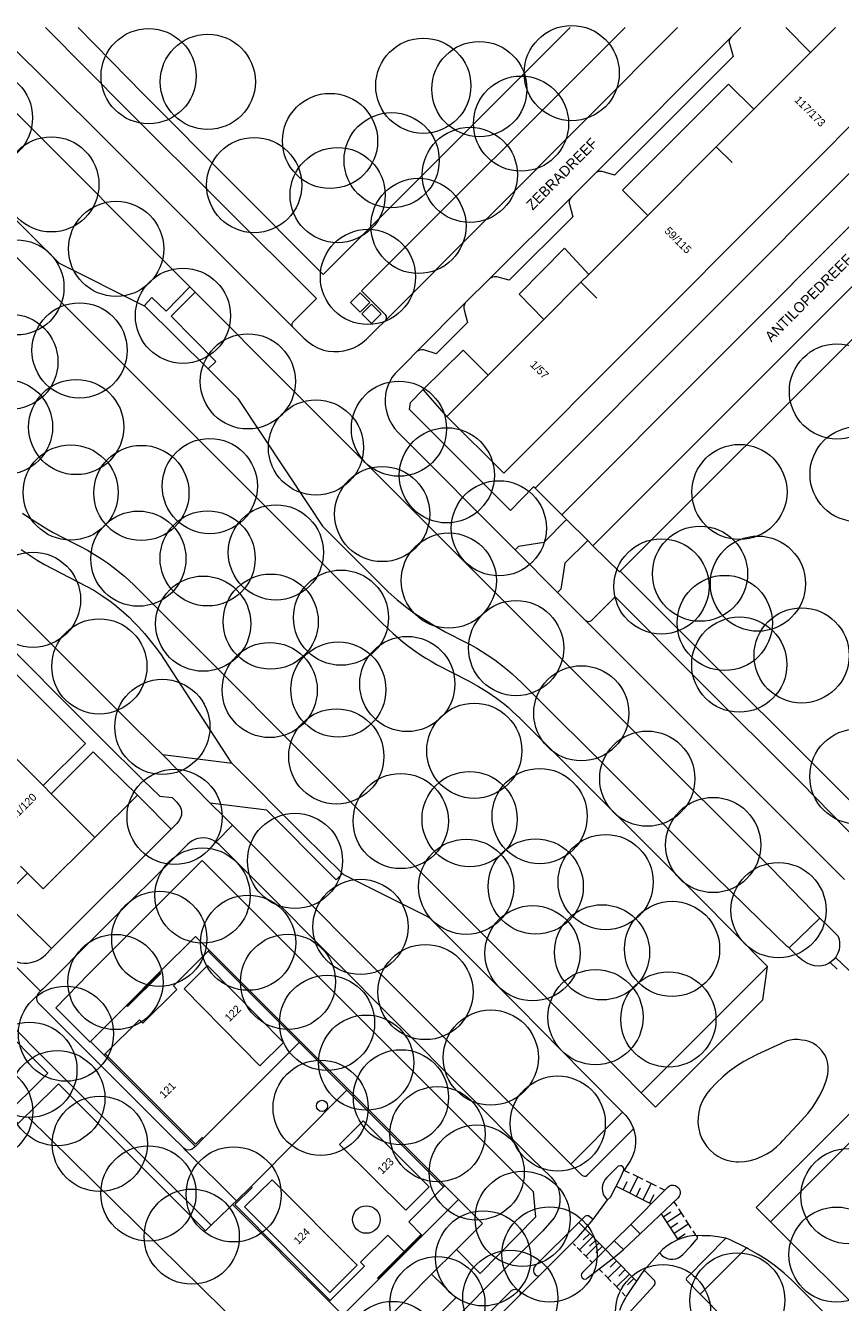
# Model space of a CAD drawing. Header units: metres. Extents: x 134994 to 136506, y 457393 to 459006.
# Tile 157 of 171: x 135737 to 135847, y 458829 to 459000. Entities that reach past the tile are written whole.
import ezdxf
from ezdxf.enums import TextEntityAlignment as Align

# ---------------------------------------------------------------- set-up
doc = ezdxf.new("R2010")
doc.units = ezdxf.units.M
for name, color, linetype, lineweight in [('B-WE-GR-BOOM-S', 250, 'Continuous', 13), ('B-WE-GW_TALUDLIJNEN', 251, 'Continuous', 5), ('B-WE-KG_BEBOUWING', 251, 'Continuous', 20), ('B-WE-KG_BEBOUWING TUSSENMUUR', 251, 'Continuous', 5), ('B-WE-KG_HUISNR', 251, 'Continuous', 5), ('B-WE-KG_ONDERGROND_REST', 251, 'Continuous', 5), ('B-WE-KG_STRAATNAAM', 251, 'Continuous', 5)]:
    doc.layers.add(name, color=color, linetype=linetype, lineweight=lineweight)
doc.styles.add('Styledgn000', font='dgn000.shx')

# ---------------------------------------------------------------- blocks, each defined once
blk = doc.blocks.new('SGR-BOOM_02')
blk.add_circle((0, 0), 6.4)

msp = doc.modelspace()

# ---------------------------------------------------------------- linework, layer by layer
at = {"layer": 'B-WE-GW_TALUDLIJNEN', "flags": 128}
msp.add_lwpolyline([(135752.49, 458896.78), (135746.73, 458891.12)], dxfattribs=at)
at = {"layer": 'B-WE-KG_BEBOUWING', "flags": 128}
for points in [[(135861.6, 459000), (135855.07, 458993.47), (135837.98, 458976.36), (135819.77, 458958.12), (135801.76, 458940.08), (135794.12, 458947.72), (135799.66, 458953.26), (135807.14, 458960.74), (135812.14, 458965.75), (135813.2, 458966.8), (135821.14, 458974.75), (135830.36, 458983.97), (135835.41, 458989.02), (135843.04, 458996.66), (135846.38, 459000)], [(135736.76, 458887.24), (135737.68, 458886.32), (135739.79, 458884.21), (135746.73, 458891.12), (135740.88, 458896.98), (135739.79, 458898.07), (135733.08, 458904.78)], [(135768.97, 458860.42), (135772.15, 458863.55), (135761.92, 458873.91), (135758.75, 458870.76), (135768.97, 458860.42)], [(135782.83, 458852.99), (135779.68, 458849.84), (135788.57, 458840.97), (135791.72, 458844.12), (135782.83, 458852.99)], [(135782.06, 458833.58), (135778.36, 458829.92), (135766.89, 458841.42), (135770.6, 458845.09), (135782.06, 458833.58)]]:
    msp.add_lwpolyline(points, dxfattribs=at)
for points in [[(135746.17, 458863.68), (135750.99, 458868.51), (135751.14, 458868.36), (135755.62, 458872.82), (135755.46, 458872.97), (135760.29, 458877.81), (135762.14, 458875.97), (135761.98, 458875.82), (135757.33, 458871.14), (135757.79, 458870.67), (135753.21, 458866.14), (135752.76, 458866.6), (135748.16, 458861.99), (135748.01, 458861.83)], [(135790.82, 458837.59), (135795.66, 458842.42), (135793.83, 458844.26), (135793.67, 458844.11), (135790.01, 458840.47), (135788.98, 458839.42), (135790.67, 458837.74)], [(135778.26, 458828.71), (135780.11, 458826.88), (135784.95, 458831.7), (135784.79, 458831.86), (135788.35, 458835.43), (135786.15, 458837.63), (135782.51, 458834.02), (135783.04, 458833.48), (135778.42, 458828.86)]]:
    msp.add_lwpolyline(points, close=True, dxfattribs=at)
at = {"layer": 'B-WE-KG_BEBOUWING TUSSENMUUR'}
for p, q in [((135830.36, 458983.98), (135832.48, 458981.86)), ((135812.16, 458965.73), (135814.28, 458963.61))]:
    msp.add_line(p, q, dxfattribs=at)
at = {"layer": 'B-WE-KG_ONDERGROND_REST'}
for p, q in [((135833.65, 459000), (135832.36, 458998.71)), ((135843.04, 458996.66), (135839.71, 459000)), ((135832.36, 458998.71), (135814.11, 458980.44)), ((135805.97, 458938.08), (135865.02, 458997.2)), ((135868.6, 458993.61), (135809.58, 458934.5)), ((135870.21, 458986.76), (135813.77, 458930.34)), ((135817.44, 458926.92), (135873.51, 458982.91)), ((135810.82, 458977.15), (135814.11, 458980.44)), ((135810.82, 458977.15), (135799.87, 458966.21)), ((135796.63, 458963.02), (135799.87, 458966.21)), ((135760.23, 458964.44), (135759.53, 458965.14)), ((135782.47, 458964.34), (135781.15, 458963.04)), ((135782.47, 458964.34), (135783.77, 458963.03)), ((135782.45, 458961.73), (135781.15, 458963.04)), ((135783.77, 458963.03), (135782.45, 458961.73)), ((135783.98, 458962.81), (135782.66, 458961.51)), ((135783.98, 458962.81), (135785.28, 458961.5)), ((135790.05, 458956.43), (135796.63, 458963.02)), ((135783.96, 458960.2), (135782.66, 458961.51)), ((135785.28, 458961.5), (135783.96, 458960.2)), ((135785.86, 458960.62), (135784.59, 458959.41)), ((135784.59, 458959.41), (135783.34, 458958.15)), ((135788.71, 458955.04), (135790.05, 458956.43)), ((135787.53, 458953.86), (135788.71, 458955.04)), ((135794.12, 458947.72), (135790.94, 458951.32)), ((135805.97, 458938.08), (135809.58, 458934.5)), ((135809.58, 458934.5), (135810.2, 458933.88)), ((135810.2, 458933.88), (135810.23, 458933.85)), ((135810.23, 458933.85), (135813.06, 458931.05)), ((135808.99, 458924.05), (135803.29, 458929.78)), ((135813.06, 458931.05), (135813.77, 458930.34)), ((135812.8, 458920.23), (135808.99, 458924.05)), ((135812.8, 458920.23), (135847.6, 458885.47)), ((135755.89, 458902.21), (135762.28, 458895.72)), ((135841.77, 458898.43), (135849.64, 458890.44)), ((135740.94, 458876.16), (135757.04, 458892.22)), ((135778.5, 458886.14), (135779.23, 458885.43)), ((135775.19, 458882.82), (135775.92, 458882.06)), ((135734.83, 458875.07), (135739.46, 458870.42)), ((135761.98, 458875.82), (135793.67, 458844.11)), ((135762.14, 458875.97), (135793.83, 458844.26)), ((135853.41, 458868.24), (135846.4, 458874.97)), ((135750.99, 458868.51), (135755.46, 458872.97)), ((135820.27, 458856.75), (135837.24, 458873.75)), ((135846.6, 458873.39), (135845.68, 458874.28)), ((135751.07, 458868.44), (135755.54, 458872.89)), ((135774.25, 458863.54), (135761.34, 458850.62)), ((135839.56, 458863.62), (135835.85, 458861.91)), ((135748.01, 458861.83), (135760.28, 458849.56)), ((135835.85, 458861.91), (135834.08, 458860.99)), ((135812.49, 458859.44), (135817.76, 458854.18)), ((135854.66, 458856.45), (135837.64, 458839.43)), ((135810.79, 458847.16), (135817.76, 458854.18)), ((135771.31, 458820.54), (135737.82, 458853.47)), ((135760.28, 458849.56), (135761.34, 458850.62)), ((135805.45, 458848.03), (135808.14, 458845.44)), ((135817.47, 458845.32), (135817.89, 458846.27)), ((135817.94, 458846.38), (135818.66, 458846.03)), ((135818.72, 458843.29), (135819.79, 458845.47)), ((135819.11, 458845.81), (135820.47, 458845.14)), ((135767.77, 458844.18), (135765.8, 458842.26)), ((135816.87, 458844.2), (135821.62, 458841.86)), ((135817.82, 458843.73), (135818.37, 458844.86)), ((135819.62, 458842.85), (135820.17, 458843.98)), ((135820.52, 458842.4), (135821.6, 458844.59)), ((135820.92, 458844.92), (135822.27, 458844.26)), ((135822.73, 458844.03), (135823.43, 458843.69)), ((135765.8, 458842.26), (135765.27, 458841.74)), ((135813.79, 458839.73), (135815.73, 458842.36)), ((135815.73, 458842.36), (135816.11, 458842.76)), ((135825.21, 458842.66), (135820.11, 458837.82)), ((135821.42, 458841.96), (135821.98, 458843.09)), ((135824.65, 458842.12), (135825.03, 458841.54)), ((135765.27, 458841.74), (135778.26, 458828.71)), ((135822.93, 458840.5), (135825.19, 458837.03)), ((135823.2, 458840.08), (135824.24, 458840.76)), ((135823.68, 458839.34), (135825.63, 458840.61)), ((135825.27, 458841.17), (135825.99, 458840.06)), ((135808.53, 458839.95), (135807.03, 458838.21)), ((135816.63, 458836.85), (135818.86, 458839.08)), ((135824.17, 458838.61), (135825.2, 458839.28)), ((135824.65, 458837.87), (135826.59, 458839.14)), ((135826.23, 458839.69), (135826.95, 458838.58)), ((135784.87, 458831.78), (135790.74, 458837.67)), ((135784.95, 458831.7), (135790.82, 458837.59)), ((135788.35, 458835.43), (135790.67, 458837.74)), ((135813.76, 458837.44), (135811.95, 458835.66)), ((135813.34, 458837.87), (135812.46, 458837.01)), ((135815.47, 458835.71), (135812.73, 458838.5)), ((135814.19, 458837.01), (135813.31, 458836.15)), ((135817.86, 458835.69), (135820.11, 458837.82)), ((135825.13, 458837.13), (135826.16, 458837.8)), ((135827.44, 458837.59), (135826.49, 458837.43)), ((135827.19, 458838.22), (135827.58, 458837.62)), ((135792.06, 458832.4), (135795.39, 458835.71)), ((135811.42, 458836.2), (135811.11, 458836.52)), ((135812.27, 458835.34), (135811.64, 458835.98)), ((135814.61, 458836.58), (135812.8, 458834.8)), ((135815.04, 458836.15), (135814.16, 458835.29)), ((135815.46, 458835.69), (135816.54, 458834.6)), ((135820.64, 458832.91), (135822.71, 458835.25)), ((135822.71, 458835.25), (135823.05, 458834.91)), ((135825.84, 458835.01), (135826.94, 458836.17)), ((135813.12, 458834.47), (135812.48, 458835.12)), ((135813.65, 458833.94), (135813.33, 458834.26)), ((135817.54, 458833.58), (135815.79, 458831.86)), ((135816.95, 458834.18), (135816.07, 458833.31)), ((135819.63, 458831.44), (135816.54, 458834.6)), ((135803.84, 458829.45), (135806.71, 458832.32)), ((135815.06, 458832.61), (135814.62, 458833.05)), ((135816.23, 458831.42), (135815.35, 458832.31)), ((135818.7, 458832.39), (135816.95, 458830.68)), ((135818.12, 458832.99), (135817.23, 458832.12)), ((135819.28, 458831.8), (135818.4, 458830.93)), ((135802.75, 458830.16), (135798.55, 458825.92)), ((135817.39, 458830.23), (135816.52, 458831.12)), ((135846.19, 458825.88), (135840.57, 458831.54)), ((135818.12, 458829.49), (135817.68, 458829.93))]:
    msp.add_line(p, q, dxfattribs=at)
at = {"layer": 'B-WE-KG_ONDERGROND_REST', "flags": 128}
for points in [[(135759.53, 458965.14), (135735.71, 458988.98), (135724.6, 459000)], [(135773.42, 458959.67), (135773.34, 458959.78), (135773.28, 458959.99), (135773.3, 458960.21), (135773.39, 458960.41), (135776.58, 458963.57), (135751.16, 458988.92), (135740.1, 459000)], [(135810.68, 459000), (135777.47, 458966.81), (135753.29, 458991.06), (135744.52, 459000)], [(135818.09, 459000), (135782.62, 458964.59), (135785.82, 458961.41), (135785.93, 458961.2), (135785.96, 458960.96), (135785.91, 458960.73), (135785.86, 458960.62)], [(135785.86, 458960.62), (135813.05, 458987.89), (135825.14, 459000)], [(135832.36, 458998.71), (135832.2, 458998.48), (135832.11, 458998.22), (135832.11, 458997.95), (135832.16, 458997.74), (135832.61, 458996.11), (135816.66, 458980.17), (135815, 458980.63), (135814.73, 458980.67), (135814.46, 458980.63), (135814.22, 458980.52), (135814.11, 458980.44)], [(135773.42, 458959.67), (135747.81, 458985.33), (135734.78, 458998.25)], [(135716.1, 458994.2), (135735.39, 458974.89), (135741.96, 458968.33), (135753.39, 458962.6)], [(135835.41, 458989.02), (135831.99, 458992.4), (135817.72, 458978.15), (135821.14, 458974.75)], [(135714, 458991.27), (135764.54, 458940.74), (135785.14, 458920.17), (135786.3, 458919.05), (135786.89, 458918.51), (135787.5, 458917.98), (135788.25, 458917.37), (135789.01, 458916.78), (135789.79, 458916.22), (135790.58, 458915.67), (135791.28, 458915.22), (135791.99, 458914.79), (135792.71, 458914.38), (135797.02, 458912.15), (135798.35, 458911.42), (135799.63, 458910.62), (135800.77, 458909.84), (135801.86, 458909.01), (135802.39, 458908.57), (135802.92, 458908.1), (135803.92, 458907.14), (135828.05, 458883.04)], [(135678.49, 458979.49), (135699.95, 458957.96), (135709.73, 458948.18), (135751.83, 458906.2), (135754.44, 458903.65)], [(135675.45, 458976.61), (135695.92, 458956), (135704.79, 458947.32), (135731.77, 458920.22), (135747.8, 458904.23), (135753.22, 458898.85)], [(135810.82, 458977.15), (135810.66, 458976.91), (135810.58, 458976.65), (135810.58, 458976.37), (135810.6, 458976.25), (135811.05, 458974.54), (135802.49, 458966.04), (135800.83, 458966.49), (135800.54, 458966.5), (135800.24, 458966.44), (135799.98, 458966.3), (135799.87, 458966.21)], [(135813.2, 458966.8), (135809.93, 458970.33), (135803.86, 458964.17), (135807.14, 458960.74)], [(135759.53, 458965.14), (135756.36, 458961.88), (135754.44, 458963.72), (135753.39, 458962.6)], [(135761.98, 458954.12), (135763.03, 458955.12), (135757.03, 458961.19), (135760.23, 458964.44)], [(135837.69, 458887), (135819.59, 458905.1), (135797.76, 458926.89), (135773.08, 458951.57), (135760.23, 458964.44)], [(135761.98, 458954.12), (135753.54, 458962.52), (135753.39, 458962.6)], [(135796.63, 458963.02), (135796.48, 458962.78), (135796.4, 458962.51), (135796.4, 458962.23), (135796.44, 458962.07), (135796.89, 458960.35), (135792.66, 458956.15), (135791.01, 458956.66), (135790.71, 458956.69), (135790.42, 458956.64), (135790.15, 458956.51), (135790.05, 458956.43)], [(135773.42, 458959.67), (135774.85, 458958.22), (135775.43, 458957.73), (135776.06, 458957.31), (135776.73, 458956.96), (135777.43, 458956.68), (135777.52, 458956.65), (135778.2, 458956.51), (135778.89, 458956.44), (135779.58, 458956.45), (135780.26, 458956.54), (135780.93, 458956.71), (135781.58, 458956.95), (135782.2, 458957.27), (135782.77, 458957.66), (135783.3, 458958.1), (135783.34, 458958.15)], [(135790.94, 458951.32), (135796.29, 458956.63), (135799.66, 458953.26)], [(135761.98, 458954.12), (135764.74, 458951.4), (135765.97, 458950.13), (135775.55, 458935.75), (135777.36, 458932.98), (135786.2, 458924.12), (135787.43, 458923.04), (135788.71, 458922.01), (135789.66, 458921.32), (135790.64, 458920.67), (135792.25, 458919.68), (135793.9, 458918.75), (135796.72, 458917.33), (135797.44, 458916.95), (135798.15, 458916.54), (135799.53, 458915.68), (135800.58, 458914.97), (135801.6, 458914.2), (135802.27, 458913.66), (135802.91, 458913.1), (135804.17, 458911.93), (135817.32, 458898.81), (135830.11, 458885.99)], [(135787.53, 458953.86), (135787.17, 458953.5), (135786.77, 458952.98), (135786.42, 458952.41), (135786.15, 458951.81), (135785.95, 458951.18), (135785.87, 458950.71), (135785.81, 458950.01), (135785.83, 458949.31), (135785.93, 458948.62), (135786.11, 458947.94), (135786.36, 458947.29), (135786.69, 458946.67), (135787.08, 458946.09), (135787.54, 458945.57), (135803.29, 458929.78)], [(135805.97, 458938.08), (135805.79, 458938.26), (135802.68, 458935.07), (135789.1, 458948.65), (135789.21, 458949.6), (135790.94, 458951.32)], [(135737.04, 458934.73), (135737.74, 458934.23), (135738.57, 458933.67), (135739.42, 458933.13), (135740.28, 458932.61), (135741.15, 458932.12), (135743.84, 458930.73), (135744.82, 458930.25), (135745.78, 458929.73), (135746.72, 458929.17), (135747.64, 458928.58), (135748.44, 458928.03), (135749.22, 458927.45), (135750.72, 458926.22), (135751.38, 458925.65), (135752.01, 458925.06), (135784.62, 458892.45), (135817.56, 458859.49)], [(135810.23, 458933.85), (135807.14, 458930.77), (135803.74, 458930.22), (135803.29, 458929.78)], [(135736.82, 458929.84), (135738.04, 458929), (135739, 458928.39), (135739.98, 458927.81), (135745.59, 458924.88), (135746.6, 458924.34), (135747.57, 458923.73), (135748.8, 458922.88), (135749.39, 458922.42), (135749.97, 458921.95), (135750.67, 458921.34), (135751.35, 458920.72), (135752.01, 458920.07), (135752.65, 458919.4), (135753.42, 458918.53), (135754.16, 458917.64), (135754.88, 458916.73), (135755.57, 458915.8), (135765.06, 458901.24), (135765.24, 458901.06)], [(135813.06, 458931.05), (135809.98, 458927.97), (135809.43, 458924.5), (135808.99, 458924.05)], [(135813.77, 458930.34), (135817.32, 458926.8), (135817.44, 458926.92)], [(135855.39, 458889.02), (135830.12, 458914.22), (135817.44, 458926.92)], [(135841.77, 458898.43), (135828.06, 458912.1), (135816.76, 458923.45), (135813.52, 458920.24), (135813.34, 458920.14), (135813.14, 458920.1), (135812.94, 458920.14), (135812.8, 458920.23)], [(135739.79, 458898.07), (135745.49, 458903.74), (135733.14, 458916.08), (135727.47, 458910.4)], [(135752.49, 458896.78), (135746.53, 458902.64), (135740.88, 458896.98)], [(135755.89, 458902.21), (135754.44, 458903.65)], [(135765.24, 458901.06), (135755.89, 458902.21)], [(135765.24, 458901.06), (135774.8, 458891.48), (135780.05, 458886.27)], [(135753.22, 458898.85), (135755.48, 458896.67), (135757.14, 458896.49), (135757.79, 458895.83), (135758.13, 458895.38), (135758.27, 458895.14), (135758.36, 458894.87), (135758.41, 458894.62), (135758.42, 458894.36), (135758.39, 458894.11), (135758.33, 458893.86), (135758.29, 458893.75), (135758.07, 458893.34), (135757.78, 458892.98), (135757.04, 458892.22)], [(135757.04, 458892.22), (135753.18, 458896.1), (135752.49, 458896.78)], [(135778.5, 458886.14), (135769.87, 458894.76), (135762.28, 458895.72)], [(135762.28, 458895.72), (135764.16, 458893.87), (135765.29, 458892.74)], [(135763.05, 458890.48), (135765.29, 458892.74)], [(135765.29, 458892.74), (135775.19, 458882.82)], [(135763.05, 458890.48), (135762.86, 458890.61), (135762.53, 458890.8), (135762.16, 458890.94), (135761.77, 458891.02), (135761.37, 458891.05), (135760.97, 458891.03), (135760.57, 458890.95), (135760.2, 458890.82), (135759.85, 458890.63), (135759.53, 458890.41), (135759.22, 458890.16), (135747.16, 458878.16), (135739.8, 458870.77), (135739.46, 458870.42)], [(135769.39, 458884.22), (135763.48, 458890.14), (135763.05, 458890.48)], [(135761.2, 458888.02), (135745.99, 458872.81), (135741.52, 458868.21), (135746.1, 458863.61), (135746.17, 458863.68)], [(135761.2, 458888.02), (135773.69, 458875.49), (135787.75, 458861.47), (135805.74, 458843.48), (135806.05, 458840.04), (135798.59, 458832.47), (135795.39, 458835.71)], [(135837.69, 458887), (135843.35, 458881.18), (135844.28, 458880.26)], [(135740.94, 458876.16), (135734.21, 458882.81), (135737.68, 458886.32)], [(135780.05, 458886.27), (135779.23, 458885.43)], [(135812.49, 458859.44), (135803.73, 458868.33), (135791.83, 458880.26), (135791.46, 458880.47), (135780.23, 458886.09), (135780.05, 458886.27)], [(135840.18, 458876.27), (135839.91, 458876.46), (135838.37, 458877.91), (135830.11, 458885.99)], [(135805.45, 458848.03), (135769.39, 458884.22)], [(135775.92, 458882.06), (135777, 458880.93)], [(135837.24, 458873.75), (135828.05, 458883.04)], [(135808.38, 458849.59), (135790.43, 458867.54), (135780.11, 458877.79), (135777, 458880.93)], [(135840.18, 458876.27), (135844.28, 458880.26)], [(135844.28, 458880.26), (135845.57, 458878.99), (135846.71, 458877.87)], [(135846.71, 458877.87), (135846.87, 458877.41), (135846.95, 458876.94), (135846.95, 458876.46), (135846.88, 458875.99), (135846.72, 458875.53), (135846.49, 458875.11)], [(135734.83, 458875.07), (135735.27, 458874.8), (135735.73, 458874.57), (135736.2, 458874.37), (135736.7, 458874.25), (135737.19, 458874.2), (135737.68, 458874.21), (135738.16, 458874.29), (135738.63, 458874.41), (135739.04, 458874.58), (135739.42, 458874.79), (135739.78, 458875.05), (135740.12, 458875.32), (135740.94, 458876.16)], [(135841.39, 458875.07), (135840.18, 458876.27)], [(135845.67, 458874.29), (135845.45, 458874.14), (135845.01, 458873.95), (135844.54, 458873.84), (135844.06, 458873.8), (135843.58, 458873.84), (135843.12, 458873.96), (135842.68, 458874.16), (135842.25, 458874.38), (135841.89, 458874.66), (135841.39, 458875.07)], [(135846.49, 458875.11), (135846.2, 458874.73), (135845.85, 458874.41), (135845.67, 458874.29)], [(135726.53, 458873.35), (135740.44, 458859.41), (135739.59, 458858.57), (135738.36, 458857.37), (135736.07, 458855.09), (135733.1, 458858.09), (135734.52, 458859.56), (135724.55, 458869.57), (135715.8, 458860.82), (135713.42, 458863.2)], [(135726.53, 458873.35), (135727.14, 458873.23), (135727.76, 458873.03), (135728.35, 458872.75), (135728.9, 458872.4), (135729.4, 458871.98), (135729.58, 458871.81), (135740.52, 458860.86), (135753.59, 458847.79), (135762.42, 458838.96)], [(135820.27, 458856.75), (135822.2, 458854.82), (135825.67, 458858.32), (135836.64, 458869.28), (135837.24, 458873.75)], [(135739.46, 458870.42), (135739.18, 458870.15), (135739.06, 458869.99), (135738.95, 458869.73), (135738.91, 458869.46), (135738.95, 458869.18), (135739.08, 458868.93), (135739.26, 458868.72), (135743.88, 458864.14), (135756.95, 458851.06), (135758.71, 458849.33)], [(135841.88, 458863.85), (135841.35, 458863.93), (135840.82, 458863.94), (135840.29, 458863.87), (135839.78, 458863.72), (135839.56, 458863.62)], [(135845.36, 458859.23), (135845.43, 458859.78), (135845.42, 458860.34), (135845.33, 458860.88), (135845.17, 458861.41), (135844.93, 458861.91), (135844.62, 458862.38), (135844.25, 458862.79), (135843.82, 458863.14), (135843.35, 458863.43), (135842.84, 458863.65), (135842.3, 458863.79), (135841.88, 458863.85)], [(135748.16, 458861.99), (135760.28, 458849.87), (135761.18, 458850.77), (135761.34, 458850.62)], [(135834.08, 458860.99), (135833.09, 458860.37), (135832.14, 458859.69), (135831.24, 458858.94), (135830.39, 458858.13), (135829.6, 458857.26), (135829.55, 458857.21)], [(135817.56, 458859.49), (135820.27, 458856.75)], [(135842.66, 458854), (135843.29, 458854.8), (135843.85, 458855.64), (135844.35, 458856.52), (135844.77, 458857.44), (135845.12, 458858.39), (135845.36, 458859.23)], [(135762.42, 458838.96), (135761.65, 458838.22), (135741.87, 458857.99), (135740.98, 458857.1), (135739.17, 458855.33), (135736.45, 458852.66), (135732.78, 458856.39), (135729.91, 458853.52), (135729.21, 458854.23), (135718.91, 458843.91), (135723.76, 458839.01), (135720.34, 458835.57)], [(135854.66, 458856.45), (135852.68, 458858.35), (135850.05, 458855.68), (135839.1, 458844.75), (135835.71, 458841.36), (135837.64, 458839.43)], [(135780.67, 458857.12), (135767.86, 458844.24), (135767.77, 458844.18)], [(135829.55, 458857.21), (135829.11, 458856.68), (135828.72, 458856.11), (135828.4, 458855.49), (135828.16, 458854.84), (135827.99, 458854.17), (135827.9, 458853.49), (135827.89, 458852.79), (135827.96, 458852.11), (135827.99, 458851.93)], [(135817.76, 458854.18), (135818.21, 458853.72), (135818.6, 458853.2), (135818.93, 458852.64), (135819.19, 458852.04), (135819.22, 458851.92)], [(135839.26, 458850.31), (135841.31, 458852.53), (135842.66, 458854)], [(135812.99, 458845.68), (135819.22, 458851.92)], [(135819.22, 458851.92), (135819.37, 458851.42), (135819.47, 458850.78), (135819.5, 458850.13), (135819.44, 458849.48), (135819.3, 458848.85), (135819.09, 458848.24), (135818.8, 458847.65), (135818.45, 458847.11), (135818.04, 458846.5), (135817.96, 458846.38)], [(135827.99, 458851.93), (135828.16, 458851.29), (135828.39, 458850.67), (135828.71, 458850.09), (135829.08, 458849.55), (135829.53, 458849.05), (135830.02, 458848.62), (135830.57, 458848.25), (135831.16, 458847.94), (135831.78, 458847.71), (135832.42, 458847.56), (135833.08, 458847.48), (135833.37, 458847.47)], [(135760.28, 458849.56), (135760.06, 458849.35), (135759.84, 458849.18), (135759.58, 458849.09), (135759.3, 458849.06), (135759.03, 458849.12), (135758.79, 458849.26), (135758.71, 458849.33)], [(135765.8, 458842.26), (135759.05, 458848.98), (135758.71, 458849.33)], [(135808.38, 458849.59), (135810.79, 458847.16)], [(135833.37, 458847.47), (135834.17, 458847.54), (135834.95, 458847.68), (135835.72, 458847.9), (135836.46, 458848.19), (135837.17, 458848.56), (135837.84, 458848.99), (135838.46, 458849.49), (135839.03, 458850.05), (135839.26, 458850.31)], [(135810.79, 458847.16), (135812.28, 458845.7)], [(135812.28, 458845.7), (135812.43, 458845.59), (135812.63, 458845.54), (135812.82, 458845.57), (135812.99, 458845.68), (135812.99, 458845.68)], [(135817.18, 458846.91), (135816.54, 458846.28), (135815.63, 458845.37)], [(135817.89, 458846.27), (135817.94, 458846.47), (135817.9, 458846.66), (135817.79, 458846.83), (135817.62, 458846.93), (135817.43, 458846.97), (135817.18, 458846.91)], [(135817.96, 458846.38), (135817.89, 458846.27)], [(135778.42, 458828.86), (135765.58, 458841.73), (135767.92, 458844.02), (135767.77, 458844.18)], [(135808.14, 458845.44), (135808.52, 458844.98), (135808.83, 458844.49), (135809.07, 458843.96), (135809.23, 458843.39), (135809.32, 458842.82), (135809.33, 458842.23), (135809.25, 458841.65), (135809.1, 458841.08), (135808.88, 458840.54), (135808.53, 458839.95)], [(135815.63, 458845.37), (135815.36, 458845.07), (135815.17, 458844.72), (135815.04, 458844.34), (135814.99, 458843.95), (135815.03, 458843.55), (135815.14, 458843.16), (135815.32, 458842.81), (135815.57, 458842.5), (135815.73, 458842.36)], [(135816.11, 458842.76), (135817.47, 458845.32)], [(135823.43, 458843.69), (135823.82, 458844.08)], [(135823.82, 458844.08), (135824.05, 458844.24), (135824.31, 458844.34), (135824.59, 458844.35), (135824.87, 458844.29), (135825.11, 458844.15), (135825.31, 458843.95), (135825.44, 458843.7), (135825.5, 458843.42), (135825.48, 458843.14), (135825.38, 458842.88), (135825.21, 458842.66)], [(135795.39, 458835.71), (135798.89, 458839.21), (135795.66, 458842.42)], [(135818.86, 458839.08), (135823.43, 458843.69)], [(135765.27, 458841.74), (135764.8, 458841.26), (135762.42, 458838.96)], [(135811.85, 458839.32), (135806.05, 458833.54)], [(135812.71, 458840.17), (135811.85, 458839.32)], [(135811.85, 458839.32), (135812.7, 458838.47)], [(135812.7, 458838.47), (135813.79, 458839.73)], [(135813.17, 458840.24), (135812.9, 458840.25), (135812.71, 458840.17)], [(135813.79, 458839.73), (135813.17, 458840.24)], [(135820.11, 458837.82), (135818.86, 458839.08)], [(135837.64, 458839.43), (135851.5, 458825.62)], [(135757.89, 458789.03), (135779.55, 458810.66), (135796.66, 458827.8), (135799.92, 458831.12), (135807.03, 458838.21)], [(135811, 458836.63), (135811.8, 458837.43), (135812.7, 458838.47)], [(135826.49, 458837.43), (135825.75, 458837.23), (135825.05, 458836.96), (135824.39, 458836.62), (135823.76, 458836.21), (135823.19, 458835.73), (135822.71, 458835.25)], [(135826.51, 458832.04), (135831.64, 458837.23)], [(135826.94, 458836.17), (135827.67, 458837.02)], [(135827.58, 458837.61), (135827.44, 458837.59)], [(135827.67, 458837.02), (135827.79, 458837.12), (135827.85, 458837.27), (135827.82, 458837.42), (135827.73, 458837.55), (135827.58, 458837.61)], [(135827.59, 458837.6), (135827.58, 458837.61)], [(135831.64, 458837.23), (135830.57, 458837.42), (135829.52, 458837.52), (135828.46, 458837.54), (135827.59, 458837.6)], [(135834.42, 458835.91), (135832.15, 458837.05), (135831.64, 458837.23)], [(135806.71, 458832.32), (135809.49, 458835.12), (135811, 458836.63)], [(135815.46, 458835.69), (135813.67, 458833.92)], [(135816.63, 458836.85), (135815.46, 458835.69)], [(135816.54, 458834.6), (135817.53, 458835.38)], [(135817.86, 458835.69), (135816.63, 458836.85)], [(135817.53, 458835.38), (135817.86, 458835.69), (135817.86, 458835.69)], [(135828.21, 458829.69), (135834.42, 458835.91)], [(135840.57, 458831.54), (135839.47, 458832.52), (135838.33, 458833.44), (135837.14, 458834.29), (135835.9, 458835.08), (135834.63, 458835.8), (135834.42, 458835.91)], [(135806.05, 458833.54), (135805.88, 458833.31), (135805.78, 458833.04), (135805.76, 458832.83)], [(135813.67, 458833.92), (135812.35, 458832.61)], [(135814.6, 458833.08), (135816.54, 458834.6)], [(135823.05, 458834.91), (135823.37, 458834.67), (135823.73, 458834.5), (135824.11, 458834.41), (135824.51, 458834.39), (135824.9, 458834.45), (135825.27, 458834.59), (135825.61, 458834.8), (135825.84, 458835.01)], [(135792.06, 458832.4), (135795.33, 458829.2), (135764.19, 458798.16), (135761.26, 458801.15)], [(135761.26, 458801.15), (135778.84, 458819.02), (135792.06, 458832.4)], [(135805.76, 458832.83), (135805.83, 458832.56), (135805.98, 458832.33), (135806.01, 458832.3)], [(135806.01, 458832.3), (135806.18, 458832.2), (135806.38, 458832.17), (135806.57, 458832.22), (135806.71, 458832.32)], [(135812.35, 458832.61), (135812.23, 458832.45), (135812.19, 458832.25), (135812.22, 458832.05), (135812.33, 458831.88), (135812.5, 458831.77), (135812.69, 458831.73), (135812.89, 458831.77), (135813.05, 458831.87)], [(135813.05, 458831.87), (135814.6, 458833.08)], [(135820.64, 458832.91), (135820.35, 458832.52), (135818.25, 458829.36)], [(135822.01, 458831.58), (135820.64, 458832.91)], [(135826.51, 458831.41), (135826.4, 458831.55), (135826.36, 458831.72), (135826.4, 458831.9), (135826.51, 458832.04)], [(135803.83, 458830.17), (135803.58, 458830.29), (135803.31, 458830.34), (135803.05, 458830.3), (135802.75, 458830.16)], [(135803.84, 458829.45), (135803.96, 458829.59), (135804.02, 458829.77), (135804, 458829.95), (135803.9, 458830.11), (135803.83, 458830.17)], [(135817.37, 458825.79), (135817.97, 458826.46), (135822.02, 458830.88)], [(135822.02, 458830.88), (135822.12, 458831.07), (135822.14, 458831.27), (135822.08, 458831.47), (135822.01, 458831.58)], [(135828.21, 458829.69), (135826.51, 458831.41)], [(135799.45, 458825.08), (135800.81, 458826.42), (135803.84, 458829.45)], [(135818.16, 458829.22), (135817.81, 458828.66), (135817.54, 458828.07), (135817.36, 458827.51)], [(135818.25, 458829.36), (135818.16, 458829.22)], [(135831.56, 458826.3), (135828.21, 458829.69)]]:
    msp.add_lwpolyline(points, dxfattribs=at)
at = {"layer": 'B-WE-KG_ONDERGROND_REST'}
for centre, radius in [((135777.32, 458855.01), 0.75), ((135783.28, 458839.73), 1.85)]:
    msp.add_circle(centre, radius, dxfattribs=at)

# ---------------------------------------------------------------- block references
at = {"layer": 'B-WE-GR-BOOM-S'}
for p in [(135810.91, 458993.88), (135753.99, 458993.47), (135761.95, 458992.71), (135790.94, 458992.18), (135798.48, 458991.73), (135731.97, 458987.88), (135804.09, 458987.09), (135778.4, 458984.76), (135786.68, 458982.17), (135797.21, 458980.2), (135740.9, 458978.92), (135768.19, 458978.82), (135779.42, 458977.48), (135790.29, 458973.34), (135749.62, 458970.25), (135783.49, 458966.48), (135736.2, 458965.07), (135758.61, 458961.25), (135744.69, 458956.59), (135735.39, 458955.07), (135767.34, 458952.43), (135846.59, 458951.08), (135734.67, 458946.3), (135744.24, 458946.29), (135787.66, 458946.07), (135776.5, 458943.54), (135794.11, 458939.8), (135849.37, 458939.95), (135743.5, 458937.49), (135753.02, 458937.43), (135762.22, 458938.35), (135833.48, 458937.56), (135785.41, 458934.59), (135801.11, 458932.68), (135752.61, 458928.59), (135761.93, 458928.63), (135771.11, 458929.43), (135794.37, 458925.65), (135828.17, 458926.57), (135835.96, 458925.23), (135822.98, 458924.86), (135738.44, 458923.07), (135761.33, 458919.85), (135770.41, 458920.13), (135779.87, 458920.66), (135831.5, 458919.95), (135803.43, 458916.57), (135841.84, 458915.58), (135747.36, 458914.1), (135833.45, 458914.35), (135788.79, 458911.74), (135770.28, 458910.93), (135779.51, 458910.99), (135812.2, 458907.8), (135755.84, 458905.97), (135797.8, 458902.76), (135779.24, 458902), (135849.34, 458899.3), (135821.07, 458899.01), (135757.48, 458893.87), (135787.91, 458893.31), (135797.17, 458893.57), (135806.59, 458893.98), (135829.94, 458890.09), (135773.68, 458887.95), (135796.71, 458884.47), (135806.07, 458884.51), (135815.47, 458885.1), (135761.24, 458883.3), (135838.73, 458881.33), (135782.49, 458879.08), (135755.42, 458877.48), (135767.38, 458876.95), (135805.64, 458875.54), (135814.99, 458875.66), (135824.41, 458876.12), (135749.53, 458871.67), (135772.74, 458871.69), (135791.23, 458870.32), (135814.11, 458866.94), (135823.92, 458866.63), (135777.99, 458866.17), (135742.87, 458864.72), (135800.02, 458861.51), (135737.95, 458859.87), (135783.26, 458860.83), (135741.71, 458856.05), (135777.13, 458854.76), (135787.93, 458856.17), (135732, 458854.23), (135792.85, 458851.21), (135809.03, 458852.64), (135747.42, 458849.91), (135798.13, 458846.05), (135753.96, 458843.24), (135765.43, 458843.11), (135848.15, 458842.88), (135804.31, 458839.83), (135759.79, 458837.43), (135799, 458834.51), (135807.93, 458835.04), (135846.54, 458835.01), (135802.65, 458829.19), (135833.19, 458828.86), (135792.84, 458828.35), (135823.2, 458827.28), (135786.81, 458822.33)]:
    msp.add_blockref('SGR-BOOM_02', p, dxfattribs=at)

# ---------------------------------------------------------------- texts
at = {"layer": 'B-WE-KG_HUISNR', "linetype": 'Continuous', "style": 'Styledgn000'}
for s, rotation, p in [('117/173', 315.0154, (135841.18, 458990.55)), ('59/115', 315.0154, (135823.69, 458972.94)), ('1/57', 315.0154, (135805.61, 458954.97)), ('101/120', 44.9922, (135735.04, 458893.18)), ('122', 45.0471, (135764.48, 458866.62)), ('121', 45.0471, (135755.7, 458856.31)), ('123', 45.0471, (135785.04, 458846.11)), ('124', 45.0471, (135773.76, 458836.66))]:
    msp.add_text(s, height=1.054, rotation=rotation, dxfattribs=at).set_placement(p, align=Align.MIDDLE_LEFT)
at = {"layer": 'B-WE-KG_STRAATNAAM', "style": 'Styledgn000'}
for s, rotation, p in [('ZEBRADREEF', 45.3264, (135805.65, 458975.36)), ('ANTILOPEDREEF', 45.0024, (135837.76, 458957.65))]:
    msp.add_text(s, height=1.4, rotation=rotation, dxfattribs=at).set_placement(p)

doc.saveas('drawing.dxf')
